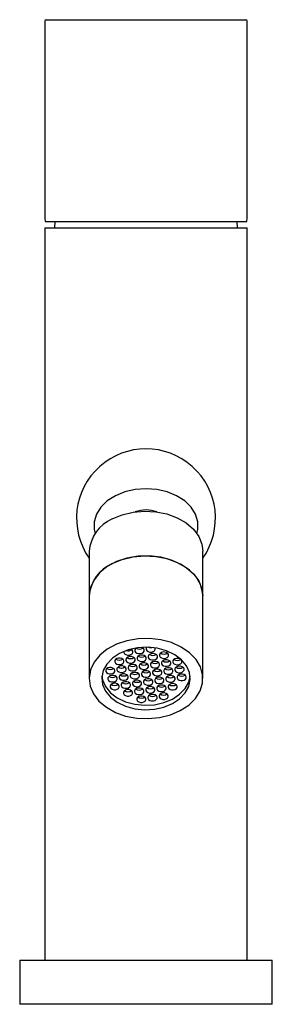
# Model space of a CAD drawing. Header units: millimetres. Extents: x 4018.123 to 4018.163, y 1701.815 to 1701.971.
import ezdxf

# ---------------------------------------------------------------- set-up
doc = ezdxf.new("R2010")
doc.units = ezdxf.units.MM
doc.layers.add('SANINDUSA', color=3, linetype='Continuous')

msp = doc.modelspace()

# ---------------------------------------------------------------- linework, layer by layer
at = {"layer": 'SANINDUSA'}
for p, q in [((4018.127005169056, 1701.970499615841), (4018.127005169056, 1701.939111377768)), ((4018.127205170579, 1701.970699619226), (4018.143005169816, 1701.970699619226)), ((4018.143005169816, 1701.970699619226), (4018.158805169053, 1701.970699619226)), ((4018.159005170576, 1701.939111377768), (4018.159005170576, 1701.970499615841)), ((4018.127036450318, 1701.938699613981), (4018.158973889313, 1701.938699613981)), ((4018.128581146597, 1701.938699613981), (4018.128505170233, 1701.937699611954)), ((4018.157505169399, 1701.937699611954), (4018.157429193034, 1701.938699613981)), ((4018.127005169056, 1701.937699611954), (4018.127005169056, 1701.821699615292)), ((4018.127005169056, 1701.937699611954), (4018.143005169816, 1701.937699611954)), ((4018.143005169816, 1701.937699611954), (4018.159005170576, 1701.937699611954)), ((4018.159005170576, 1701.821699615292), (4018.159005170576, 1701.937699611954)), ((4018.134005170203, 1701.88647134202), (4018.134005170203, 1701.879400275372)), ((4018.152005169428, 1701.879400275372), (4018.152005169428, 1701.88647134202)), ((4018.134005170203, 1701.879400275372), (4018.134005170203, 1701.86631879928)), ((4018.152005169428, 1701.86631879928), (4018.152005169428, 1701.879400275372)), ((4018.144468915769, 1701.871115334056), (4018.144453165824, 1701.871161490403)), ((4018.123005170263, 1701.821699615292), (4018.123005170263, 1701.814699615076)), ((4018.123005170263, 1701.821699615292), (4018.143005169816, 1701.821699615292)), ((4018.143005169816, 1701.821699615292), (4018.163005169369, 1701.821699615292)), ((4018.163005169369, 1701.814699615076), (4018.163005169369, 1701.821699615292)), ((4018.163005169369, 1701.814699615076), (4018.123005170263, 1701.814699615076))]:
    msp.add_line(p, q, dxfattribs=at)
at = {"layer": 'SANINDUSA', "flags": 128}
for points in [[(4018.151063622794, 1701.889305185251), (4018.15120997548, 1701.889945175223), (4018.15120997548, 1701.891164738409), (4018.150851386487, 1701.892357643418), (4018.150149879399, 1701.893471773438), (4018.149136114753, 1701.894458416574), (4018.147854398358, 1701.895274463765), (4018.146360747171, 1701.895884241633), (4018.144720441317, 1701.896261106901), (4018.143005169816, 1701.896388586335), (4018.141289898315, 1701.896261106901), (4018.139649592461, 1701.895884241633), (4018.138155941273, 1701.895274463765), (4018.136874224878, 1701.894458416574), (4018.135860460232, 1701.893471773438), (4018.135158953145, 1701.892357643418), (4018.134800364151, 1701.891164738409), (4018.134800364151, 1701.889945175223), (4018.134946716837, 1701.889305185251)], [(4018.137664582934, 1701.891593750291), (4018.139232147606, 1701.892249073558), (4018.140954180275, 1701.892667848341), (4018.142760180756, 1701.892832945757), (4018.144576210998, 1701.892737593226), (4018.146327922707, 1701.892385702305), (4018.147943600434, 1701.891791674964), (4018.149357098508, 1701.890979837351), (4018.15051054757, 1701.889983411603), (4018.151356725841, 1701.888843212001), (4018.151860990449, 1701.887605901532), (4018.152005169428, 1701.88647134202)], [(4018.152005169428, 1701.879400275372), (4018.151968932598, 1701.87997078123), (4018.151623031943, 1701.881235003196), (4018.150924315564, 1701.882424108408), (4018.149901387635, 1701.883489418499), (4018.148596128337, 1701.884387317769), (4018.147061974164, 1701.885081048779), (4018.145361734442, 1701.885542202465), (4018.143565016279, 1701.885751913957), (4018.141745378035, 1701.885701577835), (4018.139977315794, 1701.88539327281), (4018.138333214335, 1701.884839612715), (4018.136880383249, 1701.884063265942), (4018.135678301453, 1701.883096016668), (4018.134776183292, 1701.881977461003), (4018.134210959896, 1701.880753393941), (4018.134005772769, 1701.879473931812), (4018.134005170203, 1701.879400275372)], [(4018.137664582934, 1701.884522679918), (4018.139232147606, 1701.885178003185), (4018.140954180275, 1701.885596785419), (4018.142760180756, 1701.885761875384), (4018.144576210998, 1701.885666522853), (4018.146327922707, 1701.885314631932), (4018.147943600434, 1701.884720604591), (4018.149357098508, 1701.883908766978), (4018.15051054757, 1701.88291234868), (4018.151356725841, 1701.881772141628), (4018.151860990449, 1701.880534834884), (4018.152005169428, 1701.879400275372)], [(4018.134169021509, 1701.865109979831), (4018.134694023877, 1701.863876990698), (4018.135559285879, 1701.862743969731), (4018.136729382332, 1701.861757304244), (4018.13815641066, 1701.860957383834), (4018.139781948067, 1701.860376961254), (4018.141539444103, 1701.86003980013), (4018.143356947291, 1701.859959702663), (4018.145160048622, 1701.860139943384), (4018.146874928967, 1701.860573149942), (4018.148431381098, 1701.861241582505), (4018.149765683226, 1701.862117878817), (4018.150823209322, 1701.863166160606), (4018.151560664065, 1701.864343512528), (4018.151947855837, 1701.865601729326), (4018.151968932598, 1701.866889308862), (4018.151623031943, 1701.868153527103), (4018.150924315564, 1701.869342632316), (4018.149901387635, 1701.870407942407), (4018.148596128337, 1701.871305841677), (4018.147061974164, 1701.871999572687), (4018.145361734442, 1701.872460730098), (4018.143565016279, 1701.87267043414), (4018.141745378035, 1701.872620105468), (4018.139977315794, 1701.872311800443), (4018.138333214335, 1701.871758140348), (4018.136880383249, 1701.87098178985), (4018.135678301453, 1701.870014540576), (4018.134776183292, 1701.868895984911), (4018.134210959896, 1701.867671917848), (4018.134005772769, 1701.86639245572), (4018.134169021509, 1701.865109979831)], [(4018.136132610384, 1701.865378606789), (4018.136600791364, 1701.864320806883), (4018.137390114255, 1701.86336319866), (4018.138460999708, 1701.862553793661), (4018.139759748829, 1701.861933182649), (4018.141221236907, 1701.8615324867), (4018.142772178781, 1701.861371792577), (4018.144334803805, 1701.861459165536), (4018.145830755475, 1701.861790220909), (4018.147185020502, 1701.862348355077), (4018.148329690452, 1701.863105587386), (4018.149207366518, 1701.864023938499), (4018.149774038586, 1701.865057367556), (4018.150001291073, 1701.866154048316), (4018.149877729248, 1701.867258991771), (4018.149409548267, 1701.868316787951), (4018.148620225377, 1701.869274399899), (4018.147549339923, 1701.870083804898), (4018.146250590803, 1701.87070441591), (4018.144789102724, 1701.87110511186), (4018.143238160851, 1701.871265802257), (4018.141675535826, 1701.871178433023), (4018.140179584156, 1701.870847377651), (4018.138825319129, 1701.870289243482), (4018.137680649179, 1701.869532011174), (4018.136802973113, 1701.86861366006), (4018.136236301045, 1701.867580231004), (4018.136009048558, 1701.866483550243), (4018.136132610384, 1701.865378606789)], [(4018.141466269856, 1701.871147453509), (4018.141369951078, 1701.871066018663), (4018.141258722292, 1701.870878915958), (4018.141257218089, 1701.870675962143), (4018.14136566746, 1701.870488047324), (4018.141567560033, 1701.870343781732), (4018.141832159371, 1701.870265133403), (4018.142119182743, 1701.87026406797), (4018.14238493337, 1701.870340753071), (4018.142588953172, 1701.870483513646), (4018.142700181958, 1701.870670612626), (4018.14270168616, 1701.870873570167)], [(4018.143102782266, 1701.871268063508), (4018.143025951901, 1701.871120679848), (4018.143024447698, 1701.870917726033), (4018.143132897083, 1701.870729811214), (4018.143334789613, 1701.870585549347), (4018.14359938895, 1701.870506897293), (4018.143886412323, 1701.87050583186), (4018.14415216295, 1701.870582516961), (4018.14435618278, 1701.870725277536), (4018.144467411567, 1701.870912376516), (4018.144468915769, 1701.871115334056)], [(4018.139481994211, 1701.870595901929), (4018.139489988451, 1701.870434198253), (4018.139598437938, 1701.870246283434), (4018.139800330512, 1701.870102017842), (4018.140064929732, 1701.870023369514), (4018.140351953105, 1701.870022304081), (4018.140617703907, 1701.870098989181), (4018.140821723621, 1701.870241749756), (4018.140932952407, 1701.870428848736), (4018.140934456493, 1701.870631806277), (4018.140826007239, 1701.870819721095), (4018.140624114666, 1701.870963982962), (4018.140611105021, 1701.870970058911)], [(4018.139831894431, 1701.869184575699), (4018.139940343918, 1701.868996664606), (4018.140142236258, 1701.868852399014), (4018.140406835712, 1701.868773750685), (4018.140693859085, 1701.868772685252), (4018.140959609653, 1701.868849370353), (4018.141163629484, 1701.868992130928), (4018.14127485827, 1701.869179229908), (4018.141276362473, 1701.869382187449), (4018.141167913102, 1701.869570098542), (4018.140966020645, 1701.869714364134), (4018.140701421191, 1701.869793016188), (4018.140414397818, 1701.869794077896), (4018.14014864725, 1701.869717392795), (4018.139944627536, 1701.86957463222), (4018.139833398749, 1701.86938753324), (4018.139831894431, 1701.869184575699)], [(4018.143043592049, 1701.869623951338), (4018.142935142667, 1701.869811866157), (4018.142733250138, 1701.869956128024), (4018.142468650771, 1701.870034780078), (4018.142181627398, 1701.870035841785), (4018.141915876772, 1701.869959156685), (4018.141711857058, 1701.86981639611), (4018.141600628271, 1701.86962929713), (4018.141599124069, 1701.869426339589), (4018.141707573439, 1701.869238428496), (4018.141909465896, 1701.869094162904), (4018.142174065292, 1701.869015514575), (4018.142461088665, 1701.869014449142), (4018.142726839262, 1701.869091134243), (4018.142930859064, 1701.869233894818), (4018.14304208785, 1701.869420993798), (4018.143043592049, 1701.869623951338)], [(4018.144810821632, 1701.869865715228), (4018.144702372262, 1701.870053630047), (4018.144500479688, 1701.870197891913), (4018.144235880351, 1701.870276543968), (4018.143948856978, 1701.870277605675), (4018.143683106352, 1701.870200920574), (4018.143479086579, 1701.87005816), (4018.143367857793, 1701.86987106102), (4018.14336635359, 1701.869668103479), (4018.143474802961, 1701.869480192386), (4018.143676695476, 1701.869335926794), (4018.143941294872, 1701.869257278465), (4018.144228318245, 1701.869256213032), (4018.144494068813, 1701.869332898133), (4018.144698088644, 1701.869475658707), (4018.14480931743, 1701.869662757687), (4018.144810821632, 1701.869865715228)], [(4018.14657805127, 1701.870107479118), (4018.146469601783, 1701.870295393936), (4018.14626770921, 1701.870439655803), (4018.146003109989, 1701.870518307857), (4018.145716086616, 1701.870519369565), (4018.145450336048, 1701.870442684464), (4018.145246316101, 1701.870299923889), (4018.145135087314, 1701.870112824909), (4018.145133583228, 1701.869909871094), (4018.145242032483, 1701.869721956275), (4018.145443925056, 1701.869577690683), (4018.14570852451, 1701.869499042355), (4018.145995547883, 1701.869497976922), (4018.146261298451, 1701.869574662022), (4018.146465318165, 1701.869717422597), (4018.146576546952, 1701.869904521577), (4018.14657805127, 1701.870107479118)], [(4018.136639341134, 1701.867451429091), (4018.136747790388, 1701.867263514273), (4018.136949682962, 1701.867119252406), (4018.137214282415, 1701.867040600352), (4018.137501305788, 1701.867039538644), (4018.137767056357, 1701.867116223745), (4018.137971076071, 1701.867258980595), (4018.138082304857, 1701.8674460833), (4018.138083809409, 1701.867649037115), (4018.137975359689, 1701.867836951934), (4018.137773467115, 1701.867981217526), (4018.137508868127, 1701.868059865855), (4018.137221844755, 1701.868060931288), (4018.136956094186, 1701.867984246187), (4018.136752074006, 1701.867841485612), (4018.13664084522, 1701.867654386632), (4018.136639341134, 1701.867451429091)], [(4018.138064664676, 1701.86894281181), (4018.138173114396, 1701.868754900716), (4018.138375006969, 1701.868610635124), (4018.138639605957, 1701.868531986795), (4018.13892662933, 1701.868530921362), (4018.139192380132, 1701.868607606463), (4018.139396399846, 1701.868750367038), (4018.139507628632, 1701.868937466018), (4018.139509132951, 1701.869140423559), (4018.139400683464, 1701.869328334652), (4018.139198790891, 1701.869472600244), (4018.13893419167, 1701.869551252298), (4018.138647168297, 1701.869552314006), (4018.138381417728, 1701.869475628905), (4018.138177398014, 1701.86933286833), (4018.138066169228, 1701.86914576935), (4018.138064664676, 1701.86894281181)], [(4018.138406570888, 1701.867693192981), (4018.138515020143, 1701.867505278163), (4018.138716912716, 1701.867361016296), (4018.13898151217, 1701.867282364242), (4018.13926853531, 1701.867281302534), (4018.139534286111, 1701.867357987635), (4018.139738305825, 1701.867500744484), (4018.139849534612, 1701.86768784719), (4018.139851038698, 1701.867890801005), (4018.139742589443, 1701.868078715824), (4018.13954069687, 1701.868222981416), (4018.139276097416, 1701.868301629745), (4018.138989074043, 1701.868302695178), (4018.138723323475, 1701.868226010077), (4018.138519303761, 1701.868083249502), (4018.138408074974, 1701.867896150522), (4018.138406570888, 1701.867693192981)], [(4018.14017380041, 1701.867934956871), (4018.140282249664, 1701.867747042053), (4018.140484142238, 1701.867602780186), (4018.140748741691, 1701.867524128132), (4018.141035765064, 1701.867523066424), (4018.141301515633, 1701.867599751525), (4018.141505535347, 1701.867742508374), (4018.141616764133, 1701.867929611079), (4018.141618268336, 1701.868132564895), (4018.141509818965, 1701.868320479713), (4018.141307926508, 1701.868464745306), (4018.141043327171, 1701.868543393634), (4018.140756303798, 1701.868544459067), (4018.140490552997, 1701.868467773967), (4018.140286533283, 1701.868325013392), (4018.140175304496, 1701.868137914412), (4018.14017380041, 1701.867934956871)], [(4018.143385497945, 1701.868374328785), (4018.143277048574, 1701.868562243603), (4018.143075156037, 1701.868706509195), (4018.142810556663, 1701.868785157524), (4018.142523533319, 1701.868786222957), (4018.142257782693, 1701.868709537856), (4018.142053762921, 1701.868566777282), (4018.141942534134, 1701.868379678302), (4018.141941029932, 1701.868176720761), (4018.142049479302, 1701.867988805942), (4018.142251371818, 1701.867844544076), (4018.142515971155, 1701.867765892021), (4018.142802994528, 1701.867764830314), (4018.143068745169, 1701.867841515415), (4018.143272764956, 1701.867984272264), (4018.143383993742, 1701.868171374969), (4018.143385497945, 1701.868374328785)], [(4018.145152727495, 1701.868616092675), (4018.145044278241, 1701.868804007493), (4018.144842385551, 1701.868948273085), (4018.144577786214, 1701.869026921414), (4018.144290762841, 1701.869027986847), (4018.144025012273, 1701.868951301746), (4018.143820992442, 1701.868808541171), (4018.143709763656, 1701.868621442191), (4018.143708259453, 1701.868418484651), (4018.143816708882, 1701.868230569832), (4018.144018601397, 1701.868086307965), (4018.144283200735, 1701.868007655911), (4018.144570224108, 1701.868006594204), (4018.144835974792, 1701.868083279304), (4018.145039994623, 1701.868226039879), (4018.145151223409, 1701.868413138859), (4018.145152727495, 1701.868616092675)], [(4018.14691995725, 1701.868857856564), (4018.146811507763, 1701.869045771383), (4018.146609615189, 1701.869190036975), (4018.146345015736, 1701.869268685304), (4018.146057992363, 1701.869269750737), (4018.145792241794, 1701.869193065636), (4018.14558822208, 1701.869050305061), (4018.145476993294, 1701.868863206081), (4018.145475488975, 1701.86866024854), (4018.145583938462, 1701.868472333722), (4018.145785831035, 1701.868328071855), (4018.146050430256, 1701.868249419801), (4018.146337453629, 1701.868248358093), (4018.146603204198, 1701.868325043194), (4018.146807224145, 1701.868467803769), (4018.146918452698, 1701.868654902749), (4018.14691995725, 1701.868857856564)], [(4018.145817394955, 1701.867410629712), (4018.145925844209, 1701.867222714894), (4018.146127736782, 1701.867078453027), (4018.146392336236, 1701.866999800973), (4018.146679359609, 1701.86699873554), (4018.14694511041, 1701.867075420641), (4018.147149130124, 1701.867218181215), (4018.14726035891, 1701.867405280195), (4018.147261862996, 1701.867608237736), (4018.147153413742, 1701.867796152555), (4018.146951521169, 1701.867940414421), (4018.146686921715, 1701.868019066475), (4018.146399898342, 1701.868020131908), (4018.146134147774, 1701.867943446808), (4018.145930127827, 1701.867800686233), (4018.14581889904, 1701.867613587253), (4018.145817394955, 1701.867410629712)], [(4018.148687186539, 1701.869099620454), (4018.148578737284, 1701.869287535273), (4018.148376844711, 1701.869431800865), (4018.148112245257, 1701.869510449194), (4018.147825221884, 1701.869511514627), (4018.147559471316, 1701.869434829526), (4018.147355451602, 1701.869292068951), (4018.147244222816, 1701.869104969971), (4018.14724271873, 1701.86890201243), (4018.147351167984, 1701.868714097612), (4018.147553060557, 1701.868569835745), (4018.147817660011, 1701.868491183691), (4018.148104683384, 1701.868490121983), (4018.148370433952, 1701.868566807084), (4018.148574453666, 1701.868709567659), (4018.148685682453, 1701.868896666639), (4018.148687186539, 1701.869099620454)], [(4018.147584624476, 1701.867652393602), (4018.14769307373, 1701.867464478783), (4018.147894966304, 1701.867320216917), (4018.148159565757, 1701.867241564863), (4018.14844658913, 1701.867240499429), (4018.148712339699, 1701.867317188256), (4018.148916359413, 1701.867459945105), (4018.149027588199, 1701.86764704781), (4018.149029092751, 1701.867850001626), (4018.148920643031, 1701.868037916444), (4018.148718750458, 1701.868182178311), (4018.14845415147, 1701.868260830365), (4018.148167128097, 1701.868261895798), (4018.147901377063, 1701.868185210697), (4018.147697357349, 1701.868042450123), (4018.147586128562, 1701.867855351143), (4018.147584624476, 1701.867652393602)], [(4018.136023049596, 1701.866672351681), (4018.136132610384, 1701.866085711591), (4018.136600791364, 1701.865027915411), (4018.137390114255, 1701.864070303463), (4018.138460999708, 1701.863260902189), (4018.139759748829, 1701.862640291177), (4018.141221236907, 1701.862239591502), (4018.142772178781, 1701.862078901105), (4018.144334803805, 1701.862166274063), (4018.145830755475, 1701.862497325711), (4018.147185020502, 1701.863055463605), (4018.148329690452, 1701.863812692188), (4018.149207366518, 1701.864731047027), (4018.149774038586, 1701.865764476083), (4018.149987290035, 1701.866672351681)], [(4018.138425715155, 1701.866399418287), (4018.138317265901, 1701.866587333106), (4018.138115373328, 1701.866731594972), (4018.137850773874, 1701.866810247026), (4018.137563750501, 1701.866811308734), (4018.137297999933, 1701.866734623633), (4018.137093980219, 1701.866591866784), (4018.136982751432, 1701.866404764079), (4018.136981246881, 1701.866201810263), (4018.1370896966, 1701.866013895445), (4018.137291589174, 1701.865869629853), (4018.137556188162, 1701.865790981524), (4018.137843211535, 1701.865789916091), (4018.138108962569, 1701.865866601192), (4018.138312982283, 1701.866009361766), (4018.138424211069, 1701.866196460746), (4018.138425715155, 1701.866399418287)], [(4018.140192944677, 1701.866641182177), (4018.140084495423, 1701.866829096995), (4018.139882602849, 1701.866973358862), (4018.139618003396, 1701.867052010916), (4018.139330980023, 1701.867053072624), (4018.139065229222, 1701.866976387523), (4018.138861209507, 1701.866833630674), (4018.138749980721, 1701.866646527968), (4018.138748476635, 1701.866443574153), (4018.138856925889, 1701.866255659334), (4018.139058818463, 1701.866111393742), (4018.139323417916, 1701.866032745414), (4018.139610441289, 1701.866031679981), (4018.139876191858, 1701.866108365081), (4018.140080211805, 1701.866251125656), (4018.140191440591, 1701.866438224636), (4018.140192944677, 1701.866641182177)], [(4018.141960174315, 1701.866882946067), (4018.141851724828, 1701.867070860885), (4018.141649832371, 1701.867215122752), (4018.141385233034, 1701.867293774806), (4018.141098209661, 1701.867294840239), (4018.140832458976, 1701.867218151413), (4018.140628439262, 1701.867075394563), (4018.140517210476, 1701.866888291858), (4018.140515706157, 1701.866685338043), (4018.140624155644, 1701.866497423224), (4018.140826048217, 1701.866353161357), (4018.141090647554, 1701.866274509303), (4018.141377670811, 1701.86627344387), (4018.141643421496, 1701.866350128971), (4018.141847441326, 1701.866492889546), (4018.141958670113, 1701.866679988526), (4018.141960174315, 1701.866882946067)], [(4018.142282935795, 1701.866927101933), (4018.142391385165, 1701.866739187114), (4018.14259327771, 1701.866594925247), (4018.142857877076, 1701.866516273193), (4018.14314490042, 1701.86651520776), (4018.143410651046, 1701.866591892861), (4018.143614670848, 1701.866734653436), (4018.143725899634, 1701.866921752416), (4018.143727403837, 1701.867124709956), (4018.143618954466, 1701.867312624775), (4018.143417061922, 1701.867456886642), (4018.143152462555, 1701.867535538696), (4018.142865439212, 1701.867536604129), (4018.142599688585, 1701.867459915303), (4018.142395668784, 1701.867317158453), (4018.142284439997, 1701.867130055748), (4018.142282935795, 1701.866927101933)], [(4018.144050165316, 1701.867168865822), (4018.144158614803, 1701.866980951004), (4018.14436050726, 1701.866836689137), (4018.144625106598, 1701.866758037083), (4018.144912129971, 1701.86675697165), (4018.145177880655, 1701.866833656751), (4018.14538190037, 1701.866976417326), (4018.145493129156, 1701.867163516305), (4018.145494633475, 1701.867366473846), (4018.145386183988, 1701.867554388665), (4018.145184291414, 1701.867698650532), (4018.144919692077, 1701.867777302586), (4018.144632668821, 1701.867778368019), (4018.144366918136, 1701.867701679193), (4018.144162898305, 1701.867558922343), (4018.144051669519, 1701.867371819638), (4018.144050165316, 1701.867168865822)], [(4018.144392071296, 1701.865919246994), (4018.144500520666, 1701.865731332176), (4018.144702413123, 1701.865587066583), (4018.144967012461, 1701.865508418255), (4018.145254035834, 1701.865507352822), (4018.145519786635, 1701.865584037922), (4018.145723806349, 1701.865726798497), (4018.145835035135, 1701.865913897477), (4018.145836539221, 1701.866116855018), (4018.145728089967, 1701.866304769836), (4018.145526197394, 1701.866449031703), (4018.14526159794, 1701.866527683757), (4018.144974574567, 1701.866528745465), (4018.144708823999, 1701.866452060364), (4018.144504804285, 1701.866309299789), (4018.144393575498, 1701.86612220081), (4018.144392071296, 1701.865919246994)], [(4018.146159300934, 1701.866161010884), (4018.146267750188, 1701.865973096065), (4018.146469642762, 1701.865828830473), (4018.146734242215, 1701.865750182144), (4018.147021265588, 1701.865749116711), (4018.147287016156, 1701.865825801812), (4018.147491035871, 1701.865968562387), (4018.147602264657, 1701.866155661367), (4018.147603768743, 1701.866358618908), (4018.147495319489, 1701.866546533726), (4018.147293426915, 1701.866690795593), (4018.147028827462, 1701.866769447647), (4018.146741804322, 1701.866770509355), (4018.14647605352, 1701.866693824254), (4018.146272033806, 1701.866551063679), (4018.14616080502, 1701.866363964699), (4018.146159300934, 1701.866161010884)], [(4018.147926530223, 1701.866402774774), (4018.148034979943, 1701.866214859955), (4018.148236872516, 1701.866070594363), (4018.148501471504, 1701.865991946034), (4018.148788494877, 1701.865990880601), (4018.149054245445, 1701.866067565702), (4018.149258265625, 1701.866210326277), (4018.149369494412, 1701.866397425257), (4018.149370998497, 1701.866600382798), (4018.149262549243, 1701.866788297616), (4018.14906065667, 1701.866932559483), (4018.148796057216, 1701.867011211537), (4018.148509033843, 1701.867012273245), (4018.148243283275, 1701.866935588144), (4018.148039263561, 1701.866792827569), (4018.147928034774, 1701.866605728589), (4018.147926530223, 1701.866402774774)], [(4018.138767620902, 1701.865149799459), (4018.138659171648, 1701.865337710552), (4018.138457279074, 1701.865481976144), (4018.138192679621, 1701.865560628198), (4018.137905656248, 1701.865561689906), (4018.137639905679, 1701.865485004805), (4018.137435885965, 1701.86534224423), (4018.137324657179, 1701.86515514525), (4018.137323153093, 1701.86495218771), (4018.137431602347, 1701.864764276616), (4018.13763349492, 1701.864620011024), (4018.137898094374, 1701.864541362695), (4018.138185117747, 1701.864540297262), (4018.138450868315, 1701.864616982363), (4018.13865488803, 1701.864759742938), (4018.138766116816, 1701.864946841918), (4018.138767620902, 1701.865149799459)], [(4018.140534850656, 1701.865391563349), (4018.140426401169, 1701.865579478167), (4018.140224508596, 1701.865723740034), (4018.139959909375, 1701.865802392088), (4018.139672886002, 1701.865803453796), (4018.139407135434, 1701.865726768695), (4018.139203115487, 1701.86558400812), (4018.139091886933, 1701.86539690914), (4018.139090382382, 1701.865193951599), (4018.139198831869, 1701.865006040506), (4018.139400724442, 1701.864861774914), (4018.139665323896, 1701.864783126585), (4018.139952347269, 1701.864782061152), (4018.140218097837, 1701.864858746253), (4018.140422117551, 1701.865001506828), (4018.140533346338, 1701.865188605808), (4018.140534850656, 1701.865391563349)], [(4018.142302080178, 1701.865633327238), (4018.142193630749, 1701.865821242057), (4018.141991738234, 1701.865965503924), (4018.141727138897, 1701.866044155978), (4018.141440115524, 1701.866045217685), (4018.141174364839, 1701.865968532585), (4018.140970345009, 1701.86582577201), (4018.140859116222, 1701.86563867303), (4018.140857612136, 1701.865435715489), (4018.14096606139, 1701.865247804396), (4018.14116795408, 1701.865103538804), (4018.141432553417, 1701.865024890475), (4018.14171957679, 1701.865023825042), (4018.141985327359, 1701.865100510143), (4018.142189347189, 1701.865243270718), (4018.142300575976, 1701.865430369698), (4018.142302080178, 1701.865633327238)], [(4018.142624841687, 1701.865677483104), (4018.142733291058, 1701.865489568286), (4018.142935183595, 1701.865345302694), (4018.143199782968, 1701.865266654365), (4018.143486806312, 1701.865265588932), (4018.143752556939, 1701.865342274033), (4018.143956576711, 1701.865485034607), (4018.144067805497, 1701.865672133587), (4018.1440693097, 1701.865875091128), (4018.143960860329, 1701.866063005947), (4018.143758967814, 1701.866207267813), (4018.143494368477, 1701.866285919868), (4018.143207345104, 1701.866286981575), (4018.142941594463, 1701.866210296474), (4018.142737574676, 1701.8660675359), (4018.142626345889, 1701.86588043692), (4018.142624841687, 1701.865677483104)], [(4018.142966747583, 1701.864427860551), (4018.143075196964, 1701.864239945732), (4018.143277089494, 1701.864095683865), (4018.14354168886, 1701.864017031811), (4018.143828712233, 1701.864015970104), (4018.14409446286, 1701.864092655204), (4018.144298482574, 1701.864235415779), (4018.14440971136, 1701.864422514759), (4018.144411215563, 1701.864625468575), (4018.144302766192, 1701.864813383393), (4018.144100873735, 1701.864957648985), (4018.14383627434, 1701.865036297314), (4018.143549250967, 1701.865037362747), (4018.143283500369, 1701.864960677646), (4018.143079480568, 1701.864817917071), (4018.142968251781, 1701.864630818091), (4018.142966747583, 1701.864427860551)], [(4018.144733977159, 1701.86466962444), (4018.14484242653, 1701.864481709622), (4018.145044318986, 1701.864337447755), (4018.14530891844, 1701.864258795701), (4018.145595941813, 1701.864257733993), (4018.145861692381, 1701.864334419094), (4018.146065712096, 1701.864477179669), (4018.146176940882, 1701.864664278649), (4018.146178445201, 1701.864867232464), (4018.146069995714, 1701.865055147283), (4018.145868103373, 1701.865199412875), (4018.14560350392, 1701.865278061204), (4018.145316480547, 1701.865279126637), (4018.145050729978, 1701.865202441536), (4018.144846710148, 1701.865059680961), (4018.144735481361, 1701.864872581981), (4018.144733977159, 1701.86466962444)], [(4018.146501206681, 1701.86491138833), (4018.146609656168, 1701.864723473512), (4018.146811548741, 1701.864579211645), (4018.147076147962, 1701.864500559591), (4018.147363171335, 1701.864499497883), (4018.147628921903, 1701.864576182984), (4018.147832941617, 1701.864718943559), (4018.147944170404, 1701.864906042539), (4018.147945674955, 1701.865108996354), (4018.147837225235, 1701.865296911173), (4018.147635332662, 1701.865441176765), (4018.147370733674, 1701.865519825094), (4018.147083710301, 1701.865520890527), (4018.1468179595, 1701.865444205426), (4018.146613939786, 1701.865301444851), (4018.146502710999, 1701.865114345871), (4018.146501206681, 1701.86491138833)], [(4018.140876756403, 1701.864141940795), (4018.140768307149, 1701.864329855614), (4018.140566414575, 1701.864474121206), (4018.140301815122, 1701.864552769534), (4018.140014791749, 1701.864553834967), (4018.13974904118, 1701.864477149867), (4018.139545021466, 1701.864334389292), (4018.13943379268, 1701.864147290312), (4018.139432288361, 1701.863944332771), (4018.139540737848, 1701.863756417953), (4018.139742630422, 1701.863612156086), (4018.140007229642, 1701.863533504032), (4018.140294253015, 1701.863532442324), (4018.140560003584, 1701.863609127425), (4018.140764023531, 1701.863751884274), (4018.140875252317, 1701.86393898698), (4018.140876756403, 1701.864141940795)], [(4018.142643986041, 1701.864383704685), (4018.14253553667, 1701.864571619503), (4018.142333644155, 1701.864715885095), (4018.14206904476, 1701.864794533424), (4018.141782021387, 1701.864795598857), (4018.141516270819, 1701.864718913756), (4018.141312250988, 1701.864576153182), (4018.141201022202, 1701.864389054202), (4018.141199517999, 1701.864186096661), (4018.14130796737, 1701.863998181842), (4018.141509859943, 1701.863853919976), (4018.14177445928, 1701.863775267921), (4018.142061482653, 1701.863774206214), (4018.14232723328, 1701.863850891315), (4018.142531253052, 1701.863993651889), (4018.142642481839, 1701.864180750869), (4018.142643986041, 1701.864383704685)], [(4018.142985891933, 1701.863134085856), (4018.142877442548, 1701.863322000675), (4018.142675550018, 1701.863466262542), (4018.142410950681, 1701.863544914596), (4018.142123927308, 1701.863545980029), (4018.141858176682, 1701.863469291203), (4018.141654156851, 1701.863326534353), (4018.141542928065, 1701.863139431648), (4018.141541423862, 1701.862936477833), (4018.141649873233, 1701.862748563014), (4018.141851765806, 1701.862604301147), (4018.142116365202, 1701.862525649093), (4018.142403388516, 1701.86252458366), (4018.142669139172, 1701.862601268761), (4018.142873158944, 1701.862744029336), (4018.142984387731, 1701.862931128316), (4018.142985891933, 1701.863134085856)], [(4018.143308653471, 1701.863178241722), (4018.143417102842, 1701.862990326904), (4018.143618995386, 1701.862846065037), (4018.143883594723, 1701.862767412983), (4018.144170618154, 1701.86276634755), (4018.144436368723, 1701.862843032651), (4018.144640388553, 1701.862985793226), (4018.14475161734, 1701.863172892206), (4018.144753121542, 1701.863375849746), (4018.144644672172, 1701.863563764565), (4018.144442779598, 1701.863708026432), (4018.144178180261, 1701.863786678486), (4018.143891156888, 1701.863787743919), (4018.143625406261, 1701.863711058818), (4018.14342138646, 1701.863568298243), (4018.143310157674, 1701.863381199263), (4018.143308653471, 1701.863178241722)], [(4018.145075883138, 1701.863420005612), (4018.145184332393, 1701.863232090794), (4018.145386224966, 1701.863087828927), (4018.14565082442, 1701.863009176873), (4018.14593784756, 1701.86300811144), (4018.146203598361, 1701.863084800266), (4018.146407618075, 1701.863227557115), (4018.146518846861, 1701.863414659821), (4018.14652035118, 1701.863617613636), (4018.146411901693, 1701.863805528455), (4018.14621000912, 1701.863949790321), (4018.145945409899, 1701.864028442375), (4018.145658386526, 1701.864029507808), (4018.145392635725, 1701.863952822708), (4018.145188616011, 1701.863810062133), (4018.145077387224, 1701.863622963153), (4018.145075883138, 1701.863420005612)]]:
    msp.add_lwpolyline(points, dxfattribs=at)
at = {"layer": 'SANINDUSA'}
for centre, radius, start, end in [((4018.127205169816, 1701.970499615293), 0.0002000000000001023, 90, 180), ((4018.158805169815, 1701.970499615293), 0.0002000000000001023, 0, 90), ((4018.143005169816, 1701.891699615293), 0.01099999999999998, 324.9031987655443, 215.0968012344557), ((4018.143005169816, 1701.888278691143), 0.004754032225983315, 69.1715548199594, 110.8284451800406), ((4018.1400522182, 1701.886019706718), 0.00606389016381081, 113.187816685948, 175.7286857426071), ((4018.140052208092, 1701.878948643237), 0.006063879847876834, 113.1877545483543, 175.7287084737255), ((4018.141979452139, 1701.871887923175), 0.0009317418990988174, 234.6121071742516, 305.3878928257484), ((4018.142128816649, 1701.870653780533), 0.0006135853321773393, 20.9900298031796, 73.89781947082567), ((4018.14374748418, 1701.872217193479), 0.001013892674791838, 250.7228114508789, 281.428843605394), ((4018.140210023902, 1701.871670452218), 0.0009528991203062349, 252.3651681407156, 304.6497606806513), ((4018.140554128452, 1701.87039656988), 0.0009317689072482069, 234.6132890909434, 305.3867109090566), ((4018.142321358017, 1701.87063833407), 0.0009317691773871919, 234.6132975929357, 305.3867024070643), ((4018.144088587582, 1701.870880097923), 0.0009317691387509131, 234.6132969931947, 305.3867030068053), ((4018.145855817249, 1701.87112186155), 0.0009317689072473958, 234.6132890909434, 305.3867109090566), ((4018.13878689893, 1701.870154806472), 0.0009317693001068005, 234.6133062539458, 305.3866937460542), ((4018.139128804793, 1701.868905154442), 0.0009317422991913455, 234.6121180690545, 305.3878819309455), ((4018.140896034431, 1701.869146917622), 0.0009317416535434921, 234.6120986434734, 305.3879013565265), ((4018.142663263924, 1701.869388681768), 0.0009317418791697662, 234.6121063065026, 305.3878936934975), ((4018.144430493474, 1701.869630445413), 0.0009317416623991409, 234.6120990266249, 305.3879009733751), ((4018.146197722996, 1701.869872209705), 0.0009317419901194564, 234.6121133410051, 305.3878866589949), ((4018.147964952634, 1701.870113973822), 0.0009317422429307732, 234.612115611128, 305.387884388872), ((4018.148306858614, 1701.868864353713), 0.0009317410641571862, 234.6120816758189, 305.3879183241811), ((4018.137361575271, 1701.868663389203), 0.0009317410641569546, 234.6120816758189, 305.3879183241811), ((4018.137703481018, 1701.867413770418), 0.0009317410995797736, 234.6120832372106, 305.3879167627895), ((4018.13947071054, 1701.867655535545), 0.0009317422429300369, 234.612115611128, 305.387884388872), ((4018.141237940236, 1701.867897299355), 0.0009317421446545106, 234.6121157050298, 305.3878842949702), ((4018.143005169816, 1701.868139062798), 0.0009317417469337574, 234.6121027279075, 305.3878972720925), ((4018.144772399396, 1701.868380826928), 0.0009317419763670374, 234.6121083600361, 305.3878916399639), ((4018.146539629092, 1701.86862259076), 0.0009317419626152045, 234.6121033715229, 305.3878966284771), ((4018.146881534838, 1701.86737300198), 0.0009317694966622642, 234.6133060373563, 305.3866939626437), ((4018.14864876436, 1701.867614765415), 0.000931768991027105, 234.6133015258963, 305.3866984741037), ((4018.138045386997, 1701.866164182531), 0.0009317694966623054, 234.6133060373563, 305.3866939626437), ((4018.139812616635, 1701.86640594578), 0.0009317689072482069, 234.6132890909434, 305.3867109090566), ((4018.141579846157, 1701.866647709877), 0.0009317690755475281, 234.6132964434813, 305.3867035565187), ((4018.143347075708, 1701.866889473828), 0.0009317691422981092, 234.6132971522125, 305.3867028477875), ((4018.1451143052, 1701.867131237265), 0.0009317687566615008, 234.6132825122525, 305.3867174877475), ((4018.14545621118, 1701.865881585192), 0.0009317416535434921, 234.6120986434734, 305.3879013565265), ((4018.147223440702, 1701.866123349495), 0.0009317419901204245, 234.6121133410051, 305.3878866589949), ((4018.140154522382, 1701.865156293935), 0.0009317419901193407, 234.6121133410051, 305.3878866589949), ((4018.141921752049, 1701.865398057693), 0.0009317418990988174, 234.6121071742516, 305.3878928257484), ((4018.142263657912, 1701.864148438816), 0.0009317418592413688, 234.6121054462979, 305.3878945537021), ((4018.143688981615, 1701.865639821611), 0.0009317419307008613, 234.6121074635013, 305.3878925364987), ((4018.144030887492, 1701.864390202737), 0.0009317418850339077, 234.6121065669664, 305.3878934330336), ((4018.145798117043, 1701.864631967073), 0.0009317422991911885, 234.6121180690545, 305.3878819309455)]:
    msp.add_arc(centre, radius, start, end, dxfattribs=at)
for start_param, end_param in [(3.141592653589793, 3.20413341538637), (6.220644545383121, 6.283185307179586)]:
    msp.add_ellipse((4018.143005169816, 1701.939111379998), major_axis=(0.01600000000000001, 0), ratio=0.4117647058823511, start_param=start_param, end_param=end_param, dxfattribs=at)

doc.saveas('drawing.dxf')
